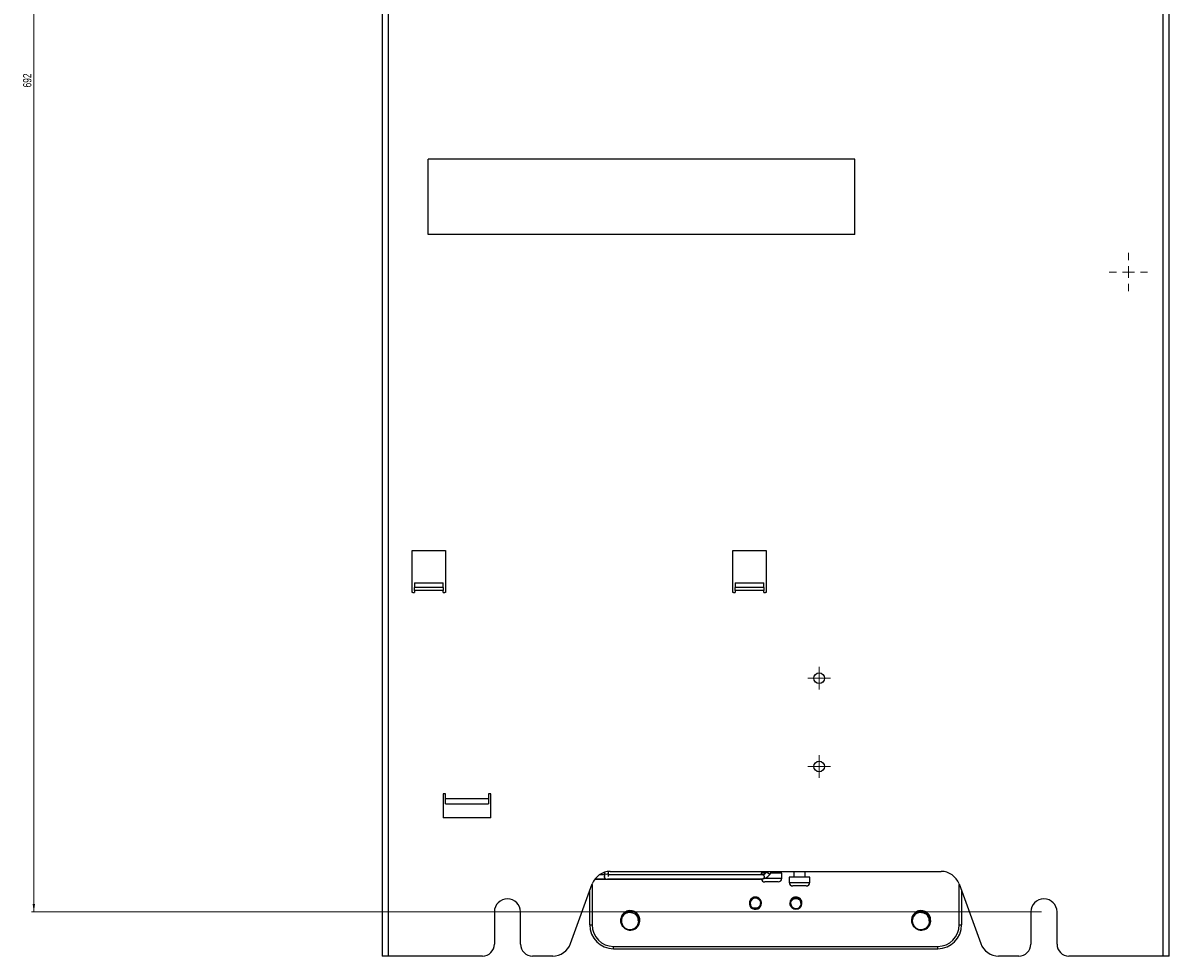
# Model space of a CAD drawing. Header units: millimetres. Extents: x -1263 to 1500, y -1080 to 1468.
# Tile 1 of 166: x -1263 to -782, y -225 to 167. Entities that reach past the tile are written whole.
import ezdxf

# ---------------------------------------------------------------- set-up
doc = ezdxf.new("R2010")
doc.units = ezdxf.units.MM
doc.styles.add('SLDTEXTSTYLE0', font='TXT', dxfattribs={"width": 0.75})
doc.dimstyles.new('SLDDIMSTYLE0', dxfattribs={"dimtxt": 3.5, "dimasz": 3.302, "dimexe": 0, "dimexo": 0.0625, "dimgap": 0.875, "dimtad": 1, "dimrnd": 1e-09, "dimzin": 12, "dimdsep": 46, "dimtxsty": 'SLDTEXTSTYLE0', "dimsah": 1, "dimcen": 0.09, "dimadec": 0, "dimazin": 3, "dimtfac": 1, "dimtofl": 0, "dimtmove": 0, "dimatfit": 3, "dimfxl": 1, "dimfrac": 2, "dimtolj": 1, "dimtzin": 12, "dimarcsym": 0})

# ---------------------------------------------------------------- blocks, each defined once
blk = doc.blocks.new('_D_3')
at = {"color": 8, "linetype": 'Continuous', "lineweight": 0}
for p, q in [((-835.85, 485.8), (-1259.49, 485.8)), ((-1258.49, 485.8), (-1258.49, -206.2)), ((-835.85, -206.2), (-1259.49, -206.2))]:
    blk.add_line(p, q, dxfattribs=at)
at = {"color": 8, "linetype": 'Continuous', "lineweight": 18}
for points in [[(-1258.49, 485.8), (-1259, 482.5), (-1257.99, 482.5)], [(-1258.49, -206.2), (-1257.99, -202.89), (-1259, -202.89)]]:
    blk.add_solid(points, dxfattribs=at)
at = {"color": 8, "linetype": 'Continuous', "lineweight": 18, "insert": (-1263.01, 139.54), "char_height": 3.5, "attachment_point": 1, "rotation": 90, "style": 'SLDTEXTSTYLE0'}
blk.add_mtext('692', dxfattribs=at)
blk = doc.blocks.new('SW_CENTERMARKSYMBOL_26')
at = {"color": 0, "linetype": 'Continuous', "lineweight": 18}
for p, q in [((0, 5), (0, 8.03)), ((-5, 0), (-8.03, 0)), ((0, 0), (-2.5, 0)), ((0, 0), (0, 2.5)), ((0, 0), (0, -2.5)), ((0, 0), (2.5, 0)), ((5, 0), (8.03, 0)), ((0, -5), (0, -8.03))]:
    blk.add_line(p, q, dxfattribs=at)
blk = doc.blocks.new('SW_CENTERMARKSYMBOL_27')
at = {"color": 0, "linetype": 'Continuous', "lineweight": 18}
for p, q in [((-2.5, 0), (-4.75, 0)), ((0, 0), (-2.5, 0)), ((0, 2.5), (0, 4.75)), ((0, 0), (0, 2.5)), ((0, 0), (0, -2.5)), ((0, 0), (2.5, 0)), ((2.5, 0), (4.75, 0)), ((0, -2.5), (0, -4.75))]:
    blk.add_line(p, q, dxfattribs=at)
blk = doc.blocks.new('SW_CENTERMARKSYMBOL_28')
at = {"color": 0, "linetype": 'Continuous', "lineweight": 18}
for p, q in [((-2.5, 0), (-4.75, 0)), ((0, 0), (-2.5, 0)), ((0, 2.5), (0, 4.75)), ((0, 0), (0, 2.5)), ((0, 0), (0, -2.5)), ((0, 0), (2.5, 0)), ((2.5, 0), (4.75, 0)), ((0, -2.5), (0, -4.75))]:
    blk.add_line(p, q, dxfattribs=at)

msp = doc.modelspace()

# ---------------------------------------------------------------- linework, layer by layer
at = {"color": 7, "linetype": 'Continuous', "lineweight": 25}
for p, q in [((-1112.347, 501.305), (-1112.347, -224.695)), ((-1109.847, 501.305), (-1109.847, -224.695)), ((-784.847, -224.695), (-784.847, 501.305)), ((-782.347, -224.695), (-782.347, 501.305)), ((-1093.135, 109.53), (-1093.135, 109.529)), ((-914.078, 109.53), (-1093.135, 109.53)), ((-914.078, 109.529), (-1093.135, 109.529)), ((-1093.135, 77.823), (-1093.135, 109.529)), ((-914.078, 109.53), (-914.078, 109.529)), ((-914.078, 77.823), (-914.078, 109.529)), ((-914.078, 77.823), (-1093.135, 77.823)), ((-1099.847, -54.695), (-1085.847, -54.695)), ((-1099.847, -72.195), (-1099.847, -54.695)), ((-1085.847, -54.695), (-1085.847, -72.195)), ((-965.347, -54.695), (-951.347, -54.695)), ((-965.347, -72.195), (-965.347, -54.695)), ((-951.347, -54.695), (-951.347, -72.195)), ((-1098.847, -68.195), (-1098.847, -70.213)), ((-1098.847, -68.195), (-1086.847, -68.195)), ((-1086.847, -70.213), (-1098.847, -70.213)), ((-1098.847, -71.463), (-1098.847, -70.213)), ((-1098.847, -71.463), (-1098.847, -72.213)), ((-1086.847, -71.463), (-1098.847, -71.463)), ((-1086.847, -70.213), (-1086.847, -68.195)), ((-1086.847, -70.213), (-1086.847, -71.463)), ((-1086.847, -72.213), (-1086.847, -71.463)), ((-964.347, -68.195), (-964.347, -70.213)), ((-964.347, -68.195), (-952.347, -68.195)), ((-964.347, -71.463), (-964.347, -70.213)), ((-952.347, -70.213), (-964.347, -70.213)), ((-964.347, -71.463), (-964.347, -72.213)), ((-952.347, -71.463), (-964.347, -71.463)), ((-952.347, -70.213), (-952.347, -68.195)), ((-952.347, -70.213), (-952.347, -71.463)), ((-952.347, -72.213), (-952.347, -71.463)), ((-1099.597, -72.195), (-1099.847, -72.195)), ((-1099.597, -72.195), (-1099.597, -72.213)), ((-1099.597, -72.213), (-1098.847, -72.213)), ((-1086.847, -72.213), (-1086.097, -72.213)), ((-1085.847, -72.195), (-1086.097, -72.195)), ((-1086.097, -72.213), (-1086.097, -72.195)), ((-965.097, -72.195), (-965.347, -72.195)), ((-965.097, -72.195), (-965.097, -72.213)), ((-965.097, -72.213), (-964.347, -72.213)), ((-952.347, -72.213), (-951.597, -72.213)), ((-951.347, -72.195), (-951.597, -72.195)), ((-951.597, -72.213), (-951.597, -72.195)), ((-1085.847, -156.695), (-1086.847, -156.695)), ((-1086.847, -156.695), (-1086.847, -166.695)), ((-1085.847, -158.695), (-1085.847, -156.695)), ((-1066.847, -156.695), (-1067.847, -156.695)), ((-1067.847, -156.695), (-1067.847, -158.695)), ((-1066.847, -166.695), (-1066.847, -156.695)), ((-1067.847, -158.695), (-1085.847, -158.695)), ((-1085.847, -160.807), (-1085.847, -158.695)), ((-1085.847, -160.807), (-1067.847, -160.807)), ((-1067.847, -158.695), (-1067.847, -160.807)), ((-1066.847, -166.695), (-1086.847, -166.695)), ((-1019.197, -190.595), (-1021.267, -190.595)), ((-1019.197, -189.58), (-1019.197, -189.945)), ((-1019.197, -189.945), (-1019.197, -191.278)), ((-1017.497, -189.945), (-1017.497, -189.231)), ((-1017.497, -191.282), (-1017.497, -189.945)), ((-952.925, -190.595), (-1017.497, -190.595)), ((-1016.745, -189.195), (-877.949, -189.195)), ((-953.402, -189.901), (-953.402, -190.595)), ((-951.517, -189.901), (-953.402, -189.901)), ((-951.517, -189.195), (-951.517, -189.867)), ((-950.981, -189.195), (-951.163, -189.451)), ((-949.78, -190.439), (-948.891, -189.195)), ((-944.802, -189.901), (-949.395, -189.901)), ((-946.686, -189.901), (-946.686, -189.195)), ((-944.802, -192.095), (-944.802, -189.901)), ((-941.655, -191.601), (-941.655, -193.795)), ((-933.055, -191.601), (-941.655, -191.601)), ((-939.771, -189.195), (-939.771, -191.601)), ((-934.94, -191.601), (-934.94, -189.195)), ((-933.055, -193.795), (-933.055, -191.601)), ((-1033.352, -219.431), (-1024.263, -194.459)), ((-1023.069, -192.295), (-1018.854, -192.295)), ((-1017.86, -192.295), (-952.926, -192.295)), ((-1010.233, -192.495), (-953.775, -192.495)), ((-946.701, -193.595), (-951.902, -193.595)), ((-946.302, -193.595), (-946.701, -193.595)), ((-934.954, -195.295), (-940.155, -195.295)), ((-934.555, -195.295), (-934.954, -195.295)), ((-870.431, -194.459), (-861.342, -219.431)), ((-1025.347, -211.608), (-1025.347, -197.438)), ((-869.347, -197.438), (-869.347, -211.608)), ((-1065.347, -206.195), (-1065.347, -219.695)), ((-1054.347, -219.695), (-1054.347, -206.195)), ((-958.347, -202.442), (-958.347, -202.445)), ((-958.347, -202.463), (-958.347, -202.466)), ((-958.347, -202.484), (-958.347, -202.487)), ((-958.347, -202.505), (-958.347, -202.508)), ((-958.347, -202.526), (-958.347, -202.529)), ((-958.347, -202.547), (-958.347, -202.549)), ((-958.347, -202.568), (-958.347, -202.57)), ((-958.347, -202.589), (-958.347, -202.591)), ((-953.347, -202.434), (-953.347, -202.432)), ((-953.347, -202.455), (-953.347, -202.453)), ((-953.347, -202.476), (-953.347, -202.474)), ((-953.347, -202.497), (-953.347, -202.494)), ((-953.347, -202.518), (-953.347, -202.515)), ((-953.347, -202.539), (-953.347, -202.536)), ((-953.347, -202.56), (-953.347, -202.557)), ((-953.347, -202.581), (-953.347, -202.578)), ((-941.347, -202.438), (-941.347, -202.441)), ((-941.347, -202.459), (-941.347, -202.462)), ((-941.347, -202.48), (-941.347, -202.483)), ((-941.347, -202.501), (-941.347, -202.504)), ((-941.347, -202.522), (-941.347, -202.525)), ((-941.347, -202.543), (-941.347, -202.546)), ((-936.347, -202.451), (-936.347, -202.449)), ((-936.347, -202.472), (-936.347, -202.47)), ((-936.347, -202.493), (-936.347, -202.491)), ((-936.347, -202.514), (-936.347, -202.511)), ((-936.347, -202.535), (-936.347, -202.532)), ((-936.347, -202.556), (-936.347, -202.553)), ((-840.347, -206.195), (-840.347, -219.695)), ((-829.347, -219.695), (-829.347, -206.195)), ((-1012.347, -209.649), (-1012.347, -209.652)), ((-1012.347, -209.675), (-1012.347, -209.678)), ((-1012.347, -209.701), (-1012.347, -209.705)), ((-1012.347, -209.728), (-1012.347, -209.731)), ((-1012.347, -209.754), (-1012.347, -209.757)), ((-1012.347, -209.78), (-1012.347, -209.783)), ((-1012.347, -209.806), (-1012.347, -209.809)), ((-1012.347, -209.832), (-1012.347, -209.836)), ((-1012.347, -209.858), (-1012.347, -209.862)), ((-1012.347, -209.885), (-1012.347, -209.888)), ((-1012.243, -209.378), (-1012.279, -209.658)), ((-1012.245, -209.416), (-1012.279, -209.684)), ((-1012.246, -209.453), (-1012.279, -209.71)), ((-1012.248, -209.491), (-1012.279, -209.736)), ((-1012.249, -209.528), (-1012.279, -209.763)), ((-1012.25, -209.566), (-1012.279, -209.789)), ((-1012.252, -209.603), (-1012.279, -209.815)), ((-1012.253, -209.641), (-1012.279, -209.841)), ((-1012.255, -209.678), (-1012.279, -209.867)), ((-1012.256, -209.716), (-1012.279, -209.893)), ((-1012.203, -209), (-1012.252, -209.893)), ((-1012.204, -209.005), (-1012.252, -209.867)), ((-1012.206, -209.01), (-1012.252, -209.841)), ((-1012.208, -209.014), (-1012.252, -209.815)), ((-1012.21, -209.019), (-1012.252, -209.788)), ((-1012.211, -209.024), (-1012.252, -209.762)), ((-1012.213, -209.028), (-1012.252, -209.736)), ((-1004.961, -209.638), (-1004.919, -209.189)), ((-1004.888, -209.916), (-1004.888, -209.909)), ((-1004.347, -209.665), (-1004.347, -209.662)), ((-1004.347, -209.692), (-1004.347, -209.688)), ((-1004.347, -209.718), (-1004.347, -209.714)), ((-1004.347, -209.744), (-1004.347, -209.741)), ((-1004.347, -209.77), (-1004.347, -209.767)), ((-1004.347, -209.796), (-1004.347, -209.793)), ((-1004.347, -209.822), (-1004.347, -209.819)), ((-1004.347, -209.849), (-1004.347, -209.845)), ((-1004.347, -209.875), (-1004.347, -209.872)), ((-1004.347, -209.901), (-1004.347, -209.898)), ((-890.347, -209.649), (-890.347, -209.652)), ((-890.347, -209.675), (-890.347, -209.678)), ((-890.347, -209.701), (-890.347, -209.705)), ((-890.347, -209.728), (-890.347, -209.731)), ((-890.347, -209.754), (-890.347, -209.757)), ((-890.347, -209.78), (-890.347, -209.783)), ((-890.347, -209.806), (-890.347, -209.809)), ((-890.347, -209.832), (-890.347, -209.836)), ((-890.347, -209.858), (-890.347, -209.862)), ((-890.347, -209.885), (-890.347, -209.888)), ((-890.243, -209.378), (-890.279, -209.658)), ((-890.245, -209.416), (-890.279, -209.684)), ((-890.246, -209.453), (-890.279, -209.71)), ((-890.248, -209.491), (-890.279, -209.736)), ((-890.249, -209.528), (-890.279, -209.763)), ((-890.25, -209.566), (-890.279, -209.789)), ((-890.252, -209.603), (-890.279, -209.815)), ((-890.253, -209.641), (-890.279, -209.841)), ((-890.255, -209.678), (-890.279, -209.867)), ((-890.256, -209.716), (-890.279, -209.893)), ((-890.203, -209), (-890.252, -209.893)), ((-890.204, -209.005), (-890.252, -209.867)), ((-890.206, -209.01), (-890.252, -209.841)), ((-890.208, -209.014), (-890.252, -209.815)), ((-890.21, -209.019), (-890.252, -209.788)), ((-890.211, -209.024), (-890.252, -209.762)), ((-890.213, -209.028), (-890.252, -209.736)), ((-882.961, -209.638), (-882.919, -209.189)), ((-882.888, -209.916), (-882.888, -209.909)), ((-882.347, -209.665), (-882.347, -209.662)), ((-882.347, -209.692), (-882.347, -209.688)), ((-882.347, -209.718), (-882.347, -209.714)), ((-882.347, -209.744), (-882.347, -209.741)), ((-882.347, -209.77), (-882.347, -209.767)), ((-882.347, -209.796), (-882.347, -209.793)), ((-882.347, -209.822), (-882.347, -209.819)), ((-882.347, -209.849), (-882.347, -209.845)), ((-882.347, -209.875), (-882.347, -209.872)), ((-882.347, -209.901), (-882.347, -209.898)), ((-1015.347, -220.631), (-879.347, -220.631)), ((-1109.847, -224.695), (-1112.347, -224.695)), ((-1070.347, -224.695), (-1109.847, -224.695)), ((-1040.87, -224.695), (-1049.347, -224.695)), ((-1015.347, -221.604), (-879.347, -221.604)), ((-845.347, -224.695), (-853.825, -224.695)), ((-784.847, -224.695), (-824.347, -224.695)), ((-782.347, -224.695), (-784.847, -224.695))]:
    msp.add_line(p, q, dxfattribs=at)
at = {"color": 250, "linetype": 'Continuous', "lineweight": 25}
for p, q in [((-951.834, -192.095), (-945.415, -192.095)), ((-949.78, -190.439), (-951.163, -189.451)), ((-945.415, -192.095), (-944.802, -192.095)), ((-1024.347, -194.69), (-1024.347, -211.634)), ((-953.775, -192.495), (-953.775, -192.295)), ((-941.655, -193.795), (-933.668, -193.795)), ((-933.668, -193.795), (-933.055, -193.795)), ((-870.347, -211.634), (-870.347, -194.69)), ((-1015.347, -221.604), (-1015.347, -220.631)), ((-879.347, -221.604), (-879.347, -220.631))]:
    msp.add_line(p, q, dxfattribs=at)
at = {"color": 250, "linetype": 'Continuous', "lineweight": 25, "flags": 128}
msp.add_lwpolyline([(-1017.497, -189.945), (-1017.562, -190.134), (-1017.746, -190.294), (-1018.022, -190.402), (-1018.347, -190.439), (-1018.672, -190.402), (-1018.948, -190.294), (-1019.132, -190.134), (-1019.197, -189.945), (-1019.197, -189.945)], dxfattribs=at)
at = {"color": 7, "linetype": 'Continuous', "lineweight": 25}
for centre in [(-929.097, -108.195), (-929.097, -145.195)]:
    msp.add_circle(centre, 2.25, dxfattribs=at)
for centre, radius, start, end in [((-1016.745, -197.195), 8, 90, 160), ((-953.775, -187.586), 4.909, 270, 324.4648), ((-952.925, -191.445), 0.85, 76.36246, 90), ((-953.775, -187.586), 3.209, 289.07392, 324.4648), ((-946.302, -192.095), 1.5, 270, 0), ((-877.949, -197.195), 8, 20, 90), ((-1018.347, -191.645), 0.85, 229.35001, 310.11917), ((-951.902, -192.095), 1.5, 194.74442, 270), ((-940.155, -193.795), 1.5, 180, 270), ((-934.555, -193.795), 1.5, 270, 0), ((-1059.847, -206.195), 5.5, 0, 180), ((-955.853, -202.613), 2.498, 41.73246, 330.60461), ((-955.847, -202.608), 2.2, 27.54702, 228.00016), ((-938.848, -202.564), 2.499, 127.77087, 172.77842), ((-938.847, -202.571), 2.2, 184.62487, 25.93135), ((-938.838, -202.545), 2.49, 226.38542, 128.21432), ((-834.847, -206.195), 5.5, 0, 180), ((-1008.348, -209.914), 3.699, 117.51672, 287.49717), ((-1008.289, -209.885), 3.961, 206.9287, 72.58778), ((-1008.347, -209.909), 4.001, 71.89535, 116.88069), ((-955.846, -202.6), 2.498, 330.27347, 15.28784), ((-886.348, -209.914), 3.699, 117.51672, 287.49717), ((-886.289, -209.885), 3.961, 206.9287, 72.58778), ((-886.347, -209.909), 4.001, 71.89535, 116.88069), ((-1024.597, -202.064), 9.573, 265.50564, 271.49539), ((-1015.349, -211.606), 9.998, 180.00982, 270.00982), ((-1015.349, -211.632), 8.998, 180.00982, 270.00982), ((-879.345, -211.606), 9.998, 269.99018, 359.99018), ((-879.346, -211.632), 8.998, 269.99018, 359.99018), ((-870.097, -202.064), 9.573, 268.50461, 274.49436), ((-1070.347, -219.695), 5, 270, 0), ((-1049.347, -219.695), 5, 180, 270), ((-1040.87, -216.695), 8, 270, 340), ((-853.825, -216.695), 8, 200, 270), ((-845.347, -219.695), 5, 270, 0), ((-824.347, -219.695), 5, 180, 270)]:
    msp.add_arc(centre, radius, start, end, dxfattribs=at)
for points, knots in [([(-1018.851, -192.274), (-1018.83, -192.283), (-1018.785, -192.303), (-1018.753, -192.286), (-1018.775, -192.231), (-1018.873, -192.11), (-1019.022, -191.904), (-1019.144, -191.633), (-1019.201, -191.392), (-1019.192, -191.273), (-1019.188, -191.229)], [0, 0, 0, 0, 0.08056974, 0.17835192, 0.27662138, 0.40665135, 0.59986108, 0.79472493, 0.92304481, 1, 1, 1, 1]), ([(-952.94, -192.295), (-952.884, -192.293), (-952.77, -192.288), (-952.58, -192.23), (-952.376, -192.11), (-952.19, -191.904), (-952.084, -191.632), (-952.074, -191.363), (-952.127, -191.14), (-952.227, -190.953), (-952.371, -190.79), (-952.547, -190.673), (-952.702, -190.624), (-952.72, -190.62), (-952.726, -190.619)], [0, 0, 0, 0, 0.0577327, 0.1168051, 0.1949697, 0.3111133, 0.4282513, 0.5053879, 0.5828894, 0.6525026, 0.7240627, 0.8325332, 0.9436544, 1, 1, 1, 1]), ([(-1023.054, -192.485), (-1023.051, -192.485), (-1022.523, -192.483), (-1021.606, -192.476), (-1020.346, -192.469), (-1019.381, -192.464), (-1018.65, -192.463), (-1018.552, -192.465), (-1018.51, -192.466)], [0, 0, 0, 0, 0.00135988, 0.21638318, 0.42295101, 0.62773267, 0.83796894, 1, 1, 1, 1]), ([(-1018.185, -192.466), (-1018.142, -192.465), (-1018.044, -192.463), (-1017.314, -192.464), (-1016.345, -192.469), (-1015.099, -192.476), (-1013.081, -192.489), (-1011.357, -192.493), (-1010.169, -192.495)], [0, 0, 0, 0, 0.1099251, 0.2525535, 0.3914814, 0.5316211, 0.6774972, 1, 1, 1, 1]), ([(-953.379, -202.432), (-953.369, -202.347), (-953.33, -201.98), (-953.561, -201.334), (-954.05, -200.625), (-954.775, -200.125), (-955.619, -199.9), (-956.492, -199.974), (-957.292, -200.339), (-957.91, -200.952), (-958.293, -201.69), (-958.314, -202.212), (-958.324, -202.447)], [0, 0, 0, 0, 0.0326971, 0.1413213, 0.2522835, 0.3611808, 0.4716757, 0.5814702, 0.6910133, 0.8016573, 0.9104372, 1, 1, 1, 1]), ([(-953.379, -202.453), (-953.369, -202.368), (-953.33, -202.001), (-953.561, -201.355), (-954.05, -200.646), (-954.775, -200.146), (-955.619, -199.921), (-956.492, -199.995), (-957.292, -200.36), (-957.91, -200.973), (-958.293, -201.711), (-958.314, -202.233), (-958.324, -202.468)], [0, 0, 0, 0, 0.0326971, 0.1413213, 0.2522835, 0.3611808, 0.4716757, 0.5814702, 0.6910133, 0.8016573, 0.9104372, 1, 1, 1, 1]), ([(-953.379, -202.474), (-953.369, -202.389), (-953.33, -202.022), (-953.561, -201.376), (-954.05, -200.667), (-954.775, -200.167), (-955.619, -199.942), (-956.492, -200.016), (-957.292, -200.381), (-957.91, -200.994), (-958.293, -201.732), (-958.314, -202.254), (-958.324, -202.489)], [0, 0, 0, 0, 0.0326971, 0.1413213, 0.2522835, 0.3611808, 0.4716757, 0.5814702, 0.6910133, 0.8016573, 0.9104372, 1, 1, 1, 1]), ([(-953.379, -202.495), (-953.369, -202.41), (-953.33, -202.043), (-953.561, -201.397), (-954.05, -200.688), (-954.775, -200.188), (-955.619, -199.963), (-956.492, -200.037), (-957.292, -200.402), (-957.91, -201.015), (-958.293, -201.753), (-958.314, -202.275), (-958.324, -202.51)], [0, 0, 0, 0, 0.0326971, 0.1413213, 0.2522835, 0.3611808, 0.4716757, 0.5814702, 0.6910133, 0.8016573, 0.9104372, 1, 1, 1, 1]), ([(-953.379, -202.516), (-953.369, -202.431), (-953.33, -202.064), (-953.561, -201.418), (-954.05, -200.709), (-954.775, -200.209), (-955.619, -199.984), (-956.492, -200.058), (-957.292, -200.423), (-957.91, -201.036), (-958.293, -201.774), (-958.314, -202.296), (-958.324, -202.531)], [0, 0, 0, 0, 0.0326971, 0.1413213, 0.2522835, 0.3611808, 0.4716757, 0.5814702, 0.6910133, 0.8016573, 0.9104372, 1, 1, 1, 1]), ([(-953.379, -202.537), (-953.369, -202.452), (-953.33, -202.085), (-953.561, -201.439), (-954.05, -200.729), (-954.775, -200.23), (-955.619, -200.005), (-956.492, -200.079), (-957.292, -200.444), (-957.91, -201.057), (-958.293, -201.795), (-958.314, -202.317), (-958.324, -202.552)], [0, 0, 0, 0, 0.0326971, 0.1413213, 0.2522835, 0.3611808, 0.4716757, 0.5814702, 0.6910133, 0.8016573, 0.9104372, 1, 1, 1, 1]), ([(-953.93, -201.011), (-953.981, -200.932), (-954.189, -200.616), (-954.785, -200.259), (-955.617, -200.023), (-956.493, -200.101), (-957.292, -200.465), (-957.91, -201.078), (-958.293, -201.816), (-958.314, -202.337), (-958.324, -202.573)], [0, 0, 0, 0, 0.0458521, 0.184814, 0.3258146, 0.4659215, 0.6057075, 0.7468984, 0.8857105, 1, 1, 1, 1]), ([(-955.379, -200.02), (-955.52, -199.985), (-955.938, -199.883), (-956.667, -200.033), (-957.436, -200.441), (-958.008, -201.1), (-958.324, -201.805), (-958.315, -202.268), (-958.311, -202.443)], [0, 0, 0, 0, 0.0988325, 0.2932557, 0.4898587, 0.6860453, 0.8808524, 1, 1, 1, 1]), ([(-955.379, -200.041), (-955.52, -200.006), (-955.938, -199.904), (-956.667, -200.054), (-957.436, -200.462), (-958.008, -201.121), (-958.324, -201.826), (-958.315, -202.289), (-958.311, -202.464)], [0, 0, 0, 0, 0.0988325, 0.2932557, 0.4898587, 0.6860453, 0.8808524, 1, 1, 1, 1]), ([(-955.379, -200.062), (-955.52, -200.027), (-955.938, -199.925), (-956.667, -200.075), (-957.436, -200.483), (-958.008, -201.142), (-958.324, -201.847), (-958.315, -202.31), (-958.311, -202.485)], [0, 0, 0, 0, 0.0988325, 0.2932557, 0.4898587, 0.6860453, 0.8808524, 1, 1, 1, 1]), ([(-955.379, -200.083), (-955.52, -200.048), (-955.938, -199.946), (-956.667, -200.096), (-957.436, -200.504), (-958.008, -201.163), (-958.324, -201.868), (-958.315, -202.331), (-958.311, -202.506)], [0, 0, 0, 0, 0.0988325, 0.2932557, 0.4898587, 0.6860453, 0.8808524, 1, 1, 1, 1]), ([(-954.036, -200.887), (-954.096, -200.808), (-954.328, -200.504), (-954.95, -200.187), (-955.796, -200.011), (-956.665, -200.15), (-957.436, -200.569), (-958.008, -201.225), (-958.324, -201.931), (-958.315, -202.394), (-958.311, -202.569)], [0, 0, 0, 0, 0.0494263, 0.1918448, 0.337221, 0.4802128, 0.6248079, 0.7690966, 0.9123709, 1, 1, 1, 1]), ([(-954.068, -200.869), (-954.118, -200.804), (-954.341, -200.515), (-954.951, -200.209), (-955.796, -200.032), (-956.665, -200.171), (-957.436, -200.59), (-958.008, -201.246), (-958.324, -201.952), (-958.315, -202.414), (-958.311, -202.59)], [0, 0, 0, 0, 0.0412379, 0.1848833, 0.3315117, 0.4757353, 0.6215759, 0.7671076, 0.911616, 1, 1, 1, 1]), ([(-957.319, -204.243), (-957.471, -204.132), (-957.604, -204.002), (-957.835, -203.707), (-957.93, -203.546), (-958.076, -203.202), (-958.127, -203.021), (-958.184, -202.654), (-958.19, -202.465), (-958.156, -202.095), (-958.116, -201.912), (-957.994, -201.559), (-957.912, -201.393), (-957.71, -201.08), (-957.59, -200.934), (-957.323, -200.678), (-957.172, -200.564), (-956.851, -200.377), (-956.682, -200.302), (-956.324, -200.193), (-956.141, -200.159), (-955.771, -200.134), (-955.582, -200.143), (-955.216, -200.203), (-955.038, -200.253), (-954.692, -200.396), (-954.53, -200.486), (-954.228, -200.7), (-954.087, -200.826), (-953.84, -201.106), (-953.732, -201.26), (-953.554, -201.588), (-953.485, -201.761), (-953.436, -201.941)], [0, 0, 0, 0, 0.0625, 0.0625, 0.125, 0.125, 0.1875, 0.1875, 0.25, 0.25, 0.3125, 0.3125, 0.375, 0.375, 0.4375, 0.4375, 0.5, 0.5, 0.5625, 0.5625, 0.625, 0.625, 0.6875, 0.6875, 0.75, 0.75, 0.8125, 0.8125, 0.875, 0.875, 0.9375, 0.9375, 1, 1, 1, 1]), ([(-953.676, -203.839), (-953.588, -203.686), (-953.518, -203.525), (-953.413, -203.19), (-953.379, -203.017), (-953.349, -202.671), (-953.353, -202.494), (-953.4, -202.147), (-953.441, -201.979), (-953.563, -201.651), (-953.643, -201.493), (-953.836, -201.206), (-953.95, -201.071), (-954.12, -200.932), (-954.156, -200.906), (-954.212, -200.873), (-954.232, -200.862), (-954.262, -200.855), (-954.275, -200.856), (-954.28, -200.876), (-954.276, -200.887), (-954.256, -200.937), (-954.23, -200.974), (-954.184, -201.048), (-954.16, -201.086), (-954.044, -201.272), (-953.962, -201.427), (-953.897, -201.591)], [0, 0, 0, 0, 0.125, 0.125, 0.25, 0.25, 0.375, 0.375, 0.5, 0.5, 0.625, 0.625, 0.75, 0.75, 0.78125, 0.78125, 0.796875, 0.796875, 0.8046875, 0.8046875, 0.8125, 0.8125, 0.84375, 0.84375, 0.875, 0.875, 1, 1, 1, 1]), ([(-953.897, -201.591), (-953.856, -201.691), (-953.823, -201.796), (-953.773, -202.006), (-953.756, -202.112), (-953.729, -202.434), (-953.746, -202.655), (-953.797, -202.867)], [0, 0, 0, 0, 0.25, 0.25, 0.5, 0.5, 1, 1, 1, 1]), ([(-953.379, -202.579), (-953.368, -202.493), (-953.332, -202.189), (-953.452, -201.901), (-953.538, -201.693)], [0, 0, 0, 0, 0.28006427, 1, 1, 1, 1]), ([(-953.379, -202.558), (-953.368, -202.472), (-953.334, -202.191), (-953.443, -201.924), (-953.519, -201.738)], [0, 0, 0, 0, 0.3028474, 1, 1, 1, 1]), ([(-936.869, -201.609), (-936.77, -201.769), (-936.697, -201.94), (-936.594, -202.301), (-936.567, -202.487), (-936.559, -202.861), (-936.58, -203.047), (-936.665, -203.409), (-936.732, -203.586), (-936.904, -203.915), (-937.01, -204.07), (-937.257, -204.351), (-937.396, -204.474), (-937.701, -204.688), (-937.867, -204.776), (-938.213, -204.911), (-938.396, -204.959), (-938.764, -205.01), (-938.95, -205.014), (-939.323, -204.979), (-939.506, -204.94), (-939.857, -204.822), (-940.029, -204.741), (-940.345, -204.545), (-940.491, -204.43), (-940.757, -204.165), (-940.873, -204.02), (-941.07, -203.706), (-941.152, -203.535), (-941.274, -203.18), (-941.315, -202.996), (-941.353, -202.622), (-941.351, -202.436), (-941.327, -202.249)], [0, 0, 0, 0, 0.0625, 0.0625, 0.125, 0.125, 0.1875, 0.1875, 0.25, 0.25, 0.3125, 0.3125, 0.375, 0.375, 0.4375, 0.4375, 0.5, 0.5, 0.5625, 0.5625, 0.625, 0.625, 0.6875, 0.6875, 0.75, 0.75, 0.8125, 0.8125, 0.875, 0.875, 0.9375, 0.9375, 1, 1, 1, 1]), ([(-936.348, -202.553), (-936.348, -202.505), (-936.353, -202.197), (-936.481, -201.628), (-936.885, -200.939), (-937.486, -200.411), (-938.222, -200.094), (-939.018, -200.023), (-939.8, -200.204), (-940.486, -200.618), (-941.007, -201.225), (-941.255, -201.806), (-941.312, -202.156), (-941.327, -202.249)], [0, 0, 0, 0, 0.0194546, 0.1231606, 0.2287512, 0.3338404, 0.4379289, 0.5439255, 0.6475911, 0.7532544, 0.8582302, 0.9624202, 1, 1, 1, 1]), ([(-936.361, -202.184), (-936.361, -202.18), (-936.345, -201.919), (-936.543, -201.401), (-936.954, -200.731), (-937.584, -200.229), (-938.332, -199.946), (-939.131, -199.911), (-939.904, -200.126), (-940.572, -200.569), (-941.059, -201.2), (-941.327, -201.854), (-941.32, -202.28), (-941.317, -202.442)], [0, 0, 0, 0, 0.0013361, 0.1040372, 0.2089585, 0.3126467, 0.4162885, 0.5212265, 0.623926, 0.7288935, 0.8324499, 0.9362245, 1, 1, 1, 1]), ([(-936.375, -202.45), (-936.367, -202.365), (-936.336, -202.021), (-936.535, -201.421), (-936.956, -200.752), (-937.584, -200.25), (-938.332, -199.967), (-939.131, -199.932), (-939.904, -200.147), (-940.572, -200.59), (-941.059, -201.221), (-941.327, -201.875), (-941.32, -202.301), (-941.317, -202.463)], [0, 0, 0, 0, 0.0327273, 0.1322002, 0.2338235, 0.3342524, 0.4346365, 0.5362759, 0.6357472, 0.7374152, 0.8377165, 0.9382292, 1, 1, 1, 1]), ([(-936.375, -202.471), (-936.367, -202.386), (-936.336, -202.042), (-936.535, -201.442), (-936.956, -200.773), (-937.584, -200.271), (-938.332, -199.988), (-939.131, -199.953), (-939.904, -200.168), (-940.572, -200.611), (-941.059, -201.242), (-941.327, -201.896), (-941.32, -202.322), (-941.317, -202.484)], [0, 0, 0, 0, 0.0327273, 0.1322002, 0.2338235, 0.3342524, 0.4346365, 0.5362759, 0.6357472, 0.7374152, 0.8377165, 0.9382292, 1, 1, 1, 1]), ([(-936.375, -202.492), (-936.367, -202.406), (-936.336, -202.063), (-936.535, -201.463), (-936.956, -200.794), (-937.584, -200.292), (-938.332, -200.009), (-939.131, -199.974), (-939.904, -200.189), (-940.572, -200.632), (-941.059, -201.263), (-941.327, -201.916), (-941.32, -202.343), (-941.317, -202.505)], [0, 0, 0, 0, 0.0327273, 0.1322002, 0.2338235, 0.3342524, 0.4346365, 0.5362759, 0.6357472, 0.7374152, 0.8377165, 0.9382292, 1, 1, 1, 1]), ([(-936.375, -202.513), (-936.367, -202.427), (-936.336, -202.083), (-936.535, -201.484), (-936.956, -200.815), (-937.584, -200.313), (-938.332, -200.03), (-939.131, -199.995), (-939.904, -200.21), (-940.572, -200.653), (-941.059, -201.284), (-941.327, -201.937), (-941.32, -202.363), (-941.317, -202.526)], [0, 0, 0, 0, 0.0327273, 0.1322002, 0.2338235, 0.3342524, 0.4346365, 0.5362759, 0.6357472, 0.7374152, 0.8377165, 0.9382292, 1, 1, 1, 1]), ([(-936.375, -202.533), (-936.367, -202.448), (-936.336, -202.104), (-936.535, -201.505), (-936.956, -200.836), (-937.584, -200.334), (-938.332, -200.051), (-939.131, -200.016), (-939.904, -200.231), (-940.572, -200.674), (-941.059, -201.305), (-941.327, -201.958), (-941.32, -202.384), (-941.317, -202.547)], [0, 0, 0, 0, 0.0327273, 0.1322002, 0.2338235, 0.3342524, 0.4346365, 0.5362759, 0.6357472, 0.7374152, 0.8377165, 0.9382292, 1, 1, 1, 1]), ([(-940.379, -200.588), (-940.52, -200.698), (-940.648, -200.822), (-940.875, -201.096), (-940.973, -201.245), (-941.134, -201.559), (-941.198, -201.727), (-941.287, -202.07), (-941.311, -202.245), (-941.32, -202.6), (-941.304, -202.778), (-941.249, -203.037), (-941.226, -203.121), (-941.167, -203.289), (-941.131, -203.372), (-941.066, -203.489), (-941.042, -203.527), (-941.007, -203.569), (-941, -203.577), (-940.983, -203.592), (-940.974, -203.6), (-940.954, -203.598), (-940.951, -203.585), (-940.949, -203.564), (-940.95, -203.553), (-940.955, -203.498), (-940.964, -203.454), (-940.98, -203.367), (-940.988, -203.323), (-941.026, -203.104), (-941.044, -202.927), (-941.04, -202.748)], [0, 0, 0, 0, 0.125, 0.125, 0.25, 0.25, 0.375, 0.375, 0.5, 0.5, 0.625, 0.625, 0.6875, 0.6875, 0.75, 0.75, 0.78125, 0.78125, 0.7890625, 0.7890625, 0.796875, 0.796875, 0.8046875, 0.8046875, 0.8125, 0.8125, 0.84375, 0.84375, 0.875, 0.875, 1, 1, 1, 1]), ([(-941.04, -202.748), (-941.036, -202.535), (-940.999, -202.32), (-940.865, -201.915), (-940.768, -201.723), (-940.642, -201.547)], [0, 0, 0, 0, 0.5, 0.5, 1, 1, 1, 1]), ([(-936.803, -202.558), (-936.797, -202.489), (-936.771, -202.206), (-936.936, -201.711), (-937.283, -201.158), (-937.803, -200.743), (-938.421, -200.509), (-939.082, -200.48), (-939.719, -200.66), (-940.274, -201.017), (-940.521, -201.373), (-940.642, -201.547)], [0, 0, 0, 0, 0.0386984, 0.1579033, 0.2796916, 0.4000449, 0.5203443, 0.6421519, 0.7613549, 0.8831968, 1, 1, 1, 1]), ([(-940.642, -201.547), (-940.507, -201.31), (-940.326, -201.102), (-940.003, -200.853), (-939.886, -200.78), (-939.644, -200.66), (-939.518, -200.612), (-939.258, -200.542), (-939.123, -200.519), (-938.854, -200.501), (-938.72, -200.504), (-938.315, -200.556), (-938.059, -200.642), (-937.822, -200.777)], [0, 0, 0, 0, 0.25, 0.25, 0.375, 0.375, 0.5, 0.5, 0.625, 0.625, 0.75, 0.75, 1, 1, 1, 1]), ([(-937.822, -200.777), (-937.625, -200.864), (-937.445, -200.979), (-937.121, -201.262), (-936.981, -201.427), (-936.869, -201.609)], [0, 0, 0, 0, 0.5, 0.5, 1, 1, 1, 1]), ([(-1007.236, -213.442), (-1007.463, -213.533), (-1007.699, -213.598), (-1008.179, -213.678), (-1008.419, -213.693), (-1008.902, -213.675), (-1009.146, -213.642), (-1009.616, -213.531), (-1009.844, -213.453), (-1010.509, -213.151), (-1010.906, -212.867), (-1011.409, -212.338), (-1011.558, -212.148), (-1011.82, -211.743), (-1011.933, -211.525), (-1012.114, -211.076), (-1012.183, -210.845), (-1012.278, -210.372), (-1012.304, -210.127), (-1012.309, -209.644), (-1012.289, -209.403), (-1012.205, -208.924), (-1012.141, -208.689), (-1011.887, -208.012), (-1011.63, -207.586), (-1011.143, -207.042), (-1010.963, -206.875), (-1010.579, -206.58), (-1010.374, -206.45), (-1010.156, -206.34)], [0, 0, 0, 0, 0.0625, 0.0625, 0.125, 0.125, 0.1875, 0.1875, 0.25, 0.25, 0.375, 0.375, 0.4375, 0.4375, 0.5, 0.5, 0.5625, 0.5625, 0.625, 0.625, 0.6875, 0.6875, 0.75, 0.75, 0.875, 0.875, 0.9375, 0.9375, 1, 1, 1, 1]), ([(-1004.431, -209.631), (-1004.407, -209.457), (-1004.3, -208.68), (-1004.941, -207.342), (-1006.255, -206.068), (-1008.044, -205.518), (-1009.889, -205.806), (-1011.394, -206.87), (-1012.277, -208.293), (-1012.259, -209.281), (-1012.252, -209.658)], [0, 0, 0, 0, 0.0421629, 0.1878989, 0.3313539, 0.4768189, 0.6208726, 0.7651401, 0.9104214, 1, 1, 1, 1]), ([(-1004.431, -209.658), (-1004.407, -209.483), (-1004.3, -208.706), (-1004.941, -207.368), (-1006.255, -206.094), (-1008.044, -205.544), (-1009.889, -205.832), (-1011.394, -206.896), (-1012.277, -208.319), (-1012.259, -209.307), (-1012.252, -209.684)], [0, 0, 0, 0, 0.0421629, 0.1878989, 0.3313539, 0.4768189, 0.6208726, 0.7651401, 0.9104214, 1, 1, 1, 1]), ([(-1004.431, -209.684), (-1004.407, -209.509), (-1004.3, -208.732), (-1004.941, -207.394), (-1006.255, -206.12), (-1008.044, -205.57), (-1009.889, -205.858), (-1011.394, -206.922), (-1012.277, -208.345), (-1012.259, -209.333), (-1012.252, -209.71)], [0, 0, 0, 0, 0.04216289, 0.18789888, 0.33135392, 0.47681892, 0.62087258, 0.76514007, 0.91042137, 1, 1, 1, 1]), ([(-1004.431, -209.71), (-1004.407, -209.536), (-1004.3, -208.758), (-1004.942, -207.42), (-1006.253, -206.147), (-1008.051, -205.593), (-1009.862, -205.896), (-1011.244, -206.747), (-1011.643, -207.593), (-1011.783, -207.89)], [0, 0, 0, 0, 0.0499989, 0.2228198, 0.392936, 0.5654356, 0.7362616, 0.9073412, 1, 1, 1, 1]), ([(-1004.431, -209.736), (-1004.407, -209.562), (-1004.3, -208.784), (-1004.942, -207.446), (-1006.252, -206.174), (-1008.052, -205.618), (-1009.858, -205.925), (-1011.202, -206.733), (-1011.581, -207.522), (-1011.698, -207.764)], [0, 0, 0, 0, 0.05083989, 0.2265679, 0.39954554, 0.5749468, 0.74864627, 0.92260357, 1, 1, 1, 1]), ([(-1004.431, -209.762), (-1004.407, -209.588), (-1004.3, -208.811), (-1004.942, -207.472), (-1006.252, -206.2), (-1008.053, -205.644), (-1009.854, -205.954), (-1011.16, -206.719), (-1011.52, -207.45), (-1011.613, -207.639)], [0, 0, 0, 0, 0.0517097, 0.2304442, 0.40638129, 0.58478345, 0.76145471, 0.93838821, 1, 1, 1, 1]), ([(-1004.431, -209.788), (-1004.407, -209.614), (-1004.3, -208.837), (-1004.942, -207.498), (-1006.252, -206.226), (-1008.055, -205.669), (-1009.849, -205.984), (-1011.119, -206.704), (-1011.46, -207.378), (-1011.528, -207.513)], [0, 0, 0, 0, 0.0526098, 0.2344555, 0.413455, 0.5949625, 0.774709, 0.9547224, 1, 1, 1, 1]), ([(-1004.431, -209.867), (-1004.407, -209.693), (-1004.3, -208.915), (-1004.941, -207.578), (-1006.256, -206.301), (-1008.037, -205.762), (-1009.859, -206.001), (-1010.751, -206.748), (-1011.176, -207.105)], [0, 0, 0, 0, 0.0560504, 0.2497885, 0.4404944, 0.6338723, 0.825374, 1, 1, 1, 1]), ([(-1004.431, -209.841), (-1004.407, -209.666), (-1004.3, -208.889), (-1004.941, -207.552), (-1006.257, -206.275), (-1008.036, -205.737), (-1009.831, -205.967), (-1010.7, -206.692), (-1011.103, -207.028)], [0, 0, 0, 0, 0.05658686, 0.25217924, 0.44471036, 0.63993906, 0.8332736, 1, 1, 1, 1]), ([(-1007.104, -206.106), (-1007.539, -205.964), (-1007.996, -205.9), (-1008.674, -205.924), (-1008.903, -205.952), (-1009.346, -206.048), (-1009.562, -206.115), (-1009.98, -206.288), (-1010.184, -206.395), (-1010.564, -206.646), (-1010.745, -206.79), (-1010.939, -206.999), (-1010.977, -207.042), (-1011.017, -207.101), (-1011.025, -207.113), (-1011.034, -207.131), (-1011.037, -207.138), (-1011.04, -207.151), (-1011.04, -207.159), (-1011.027, -207.164), (-1011.02, -207.162), (-1011.007, -207.158), (-1011, -207.155), (-1010.981, -207.146), (-1010.968, -207.139), (-1010.906, -207.104), (-1010.858, -207.073), (-1010.762, -207.012), (-1010.713, -206.981), (-1010.469, -206.832), (-1010.268, -206.724), (-1010.057, -206.634)], [0, 0, 0, 0, 0.25, 0.25, 0.375, 0.375, 0.5, 0.5, 0.625, 0.625, 0.75, 0.75, 0.78125, 0.78125, 0.7890625, 0.7890625, 0.7929688, 0.7929688, 0.796875, 0.796875, 0.8007813, 0.8007813, 0.8046875, 0.8046875, 0.8125, 0.8125, 0.84375, 0.84375, 0.875, 0.875, 1, 1, 1, 1]), ([(-1004.431, -209.815), (-1004.407, -209.64), (-1004.3, -208.863), (-1004.941, -207.526), (-1006.257, -206.248), (-1008.035, -205.712), (-1009.802, -205.932), (-1010.65, -206.635), (-1011.03, -206.951)], [0, 0, 0, 0, 0.0571337, 0.2546162, 0.4490078, 0.6461231, 0.8413259, 1, 1, 1, 1]), ([(-1004.398, -209.89), (-1004.382, -209.8), (-1004.26, -209.127), (-1004.799, -207.849), (-1005.994, -206.488), (-1007.738, -205.814), (-1009.212, -205.918), (-1009.957, -206.251), (-1010.156, -206.34)], [0, 0, 0, 0, 0.0337747, 0.2530055, 0.4738537, 0.6982092, 0.9192424, 1, 1, 1, 1]), ([(-1010.057, -206.634), (-1009.818, -206.532), (-1009.569, -206.455), (-1009.054, -206.355), (-1008.792, -206.334), (-1008.273, -206.345), (-1008.01, -206.38), (-1007.502, -206.507), (-1007.258, -206.599), (-1007.024, -206.72)], [0, 0, 0, 0, 0.25, 0.25, 0.5, 0.5, 0.75, 0.75, 1, 1, 1, 1]), ([(-956.107, -204.658), (-956.326, -204.654), (-956.538, -204.616), (-956.951, -204.474), (-957.143, -204.371), (-957.319, -204.243)], [0, 0, 0, 0, 0.5, 0.5, 1, 1, 1, 1]), ([(-953.797, -202.867), (-953.831, -203.138), (-953.919, -203.399), (-954.186, -203.866), (-954.368, -204.077), (-954.691, -204.326), (-954.807, -204.399), (-955.048, -204.518), (-955.174, -204.566), (-955.567, -204.673), (-955.836, -204.692), (-956.107, -204.658)], [0, 0, 0, 0, 0.25, 0.25, 0.5, 0.5, 0.625, 0.625, 0.75, 0.75, 1, 1, 1, 1]), ([(-953.385, -202.599), (-953.374, -202.455), (-953.359, -202.232), (-953.416, -202.017), (-953.436, -201.941)], [0, 0, 0, 0, 0.6485289, 1, 1, 1, 1]), ([(-885.236, -213.442), (-885.463, -213.533), (-885.699, -213.598), (-886.179, -213.678), (-886.419, -213.693), (-886.902, -213.675), (-887.146, -213.642), (-887.616, -213.531), (-887.844, -213.453), (-888.509, -213.151), (-888.906, -212.867), (-889.409, -212.338), (-889.558, -212.148), (-889.82, -211.743), (-889.933, -211.525), (-890.114, -211.076), (-890.183, -210.845), (-890.278, -210.372), (-890.304, -210.127), (-890.309, -209.644), (-890.289, -209.403), (-890.205, -208.924), (-890.141, -208.689), (-889.887, -208.012), (-889.63, -207.586), (-889.143, -207.042), (-888.963, -206.875), (-888.579, -206.58), (-888.374, -206.45), (-888.156, -206.34)], [0, 0, 0, 0, 0.0625, 0.0625, 0.125, 0.125, 0.1875, 0.1875, 0.25, 0.25, 0.375, 0.375, 0.4375, 0.4375, 0.5, 0.5, 0.5625, 0.5625, 0.625, 0.625, 0.6875, 0.6875, 0.75, 0.75, 0.875, 0.875, 0.9375, 0.9375, 1, 1, 1, 1]), ([(-882.431, -209.631), (-882.407, -209.457), (-882.3, -208.68), (-882.941, -207.342), (-884.255, -206.068), (-886.044, -205.518), (-887.889, -205.806), (-889.394, -206.87), (-890.277, -208.293), (-890.259, -209.281), (-890.252, -209.658)], [0, 0, 0, 0, 0.0421629, 0.1878989, 0.3313539, 0.4768189, 0.6208726, 0.7651401, 0.9104214, 1, 1, 1, 1]), ([(-882.431, -209.658), (-882.407, -209.483), (-882.3, -208.706), (-882.941, -207.368), (-884.255, -206.094), (-886.044, -205.544), (-887.889, -205.832), (-889.394, -206.896), (-890.277, -208.319), (-890.259, -209.307), (-890.252, -209.684)], [0, 0, 0, 0, 0.04216289, 0.18789888, 0.33135392, 0.47681892, 0.62087258, 0.76514007, 0.91042137, 1, 1, 1, 1]), ([(-882.431, -209.684), (-882.407, -209.509), (-882.3, -208.732), (-882.941, -207.394), (-884.255, -206.12), (-886.044, -205.57), (-887.889, -205.858), (-889.394, -206.922), (-890.277, -208.345), (-890.259, -209.333), (-890.252, -209.71)], [0, 0, 0, 0, 0.0421629, 0.1878989, 0.3313539, 0.4768189, 0.6208726, 0.7651401, 0.9104214, 1, 1, 1, 1]), ([(-882.431, -209.71), (-882.407, -209.536), (-882.3, -208.758), (-882.942, -207.42), (-884.253, -206.147), (-886.051, -205.593), (-887.862, -205.896), (-889.244, -206.747), (-889.643, -207.593), (-889.783, -207.89)], [0, 0, 0, 0, 0.0499989, 0.2228198, 0.392936, 0.5654356, 0.7362616, 0.9073412, 1, 1, 1, 1]), ([(-882.431, -209.736), (-882.407, -209.562), (-882.3, -208.784), (-882.942, -207.446), (-884.252, -206.174), (-886.052, -205.618), (-887.858, -205.925), (-889.202, -206.733), (-889.581, -207.522), (-889.698, -207.764)], [0, 0, 0, 0, 0.0508399, 0.2265679, 0.3995455, 0.5749468, 0.7486463, 0.9226036, 1, 1, 1, 1]), ([(-882.431, -209.762), (-882.407, -209.588), (-882.3, -208.811), (-882.942, -207.472), (-884.252, -206.2), (-886.053, -205.644), (-887.854, -205.954), (-889.16, -206.719), (-889.52, -207.45), (-889.613, -207.639)], [0, 0, 0, 0, 0.0517097, 0.2304442, 0.4063813, 0.5847834, 0.7614547, 0.9383882, 1, 1, 1, 1]), ([(-882.431, -209.788), (-882.407, -209.614), (-882.3, -208.837), (-882.942, -207.498), (-884.252, -206.226), (-886.055, -205.669), (-887.849, -205.984), (-889.119, -206.704), (-889.46, -207.378), (-889.528, -207.513)], [0, 0, 0, 0, 0.0526098, 0.2344555, 0.413455, 0.5949625, 0.774709, 0.9547224, 1, 1, 1, 1]), ([(-882.431, -209.867), (-882.407, -209.693), (-882.3, -208.915), (-882.941, -207.578), (-884.256, -206.301), (-886.037, -205.762), (-887.859, -206.001), (-888.751, -206.748), (-889.176, -207.105)], [0, 0, 0, 0, 0.0560504, 0.2497885, 0.4404944, 0.6338723, 0.825374, 1, 1, 1, 1]), ([(-882.431, -209.841), (-882.407, -209.666), (-882.3, -208.889), (-882.941, -207.552), (-884.257, -206.275), (-886.036, -205.737), (-887.831, -205.967), (-888.7, -206.692), (-889.103, -207.028)], [0, 0, 0, 0, 0.0565869, 0.2521792, 0.4447104, 0.6399391, 0.8332736, 1, 1, 1, 1]), ([(-885.104, -206.106), (-885.539, -205.964), (-885.996, -205.9), (-886.674, -205.924), (-886.903, -205.952), (-887.346, -206.048), (-887.562, -206.115), (-887.98, -206.288), (-888.184, -206.395), (-888.564, -206.646), (-888.745, -206.79), (-888.939, -206.999), (-888.977, -207.042), (-889.017, -207.101), (-889.025, -207.113), (-889.034, -207.131), (-889.037, -207.138), (-889.04, -207.151), (-889.04, -207.159), (-889.027, -207.164), (-889.02, -207.162), (-889.007, -207.158), (-889, -207.155), (-888.981, -207.146), (-888.968, -207.139), (-888.906, -207.104), (-888.858, -207.073), (-888.762, -207.012), (-888.713, -206.981), (-888.469, -206.832), (-888.268, -206.724), (-888.057, -206.634)], [0, 0, 0, 0, 0.25, 0.25, 0.375, 0.375, 0.5, 0.5, 0.625, 0.625, 0.75, 0.75, 0.78125, 0.78125, 0.7890625, 0.7890625, 0.7929688, 0.7929688, 0.796875, 0.796875, 0.8007813, 0.8007813, 0.8046875, 0.8046875, 0.8125, 0.8125, 0.84375, 0.84375, 0.875, 0.875, 1, 1, 1, 1]), ([(-882.431, -209.815), (-882.407, -209.64), (-882.3, -208.863), (-882.941, -207.526), (-884.257, -206.248), (-886.035, -205.712), (-887.802, -205.932), (-888.65, -206.635), (-889.03, -206.951)], [0, 0, 0, 0, 0.0571337, 0.2546162, 0.4490078, 0.6461231, 0.8413259, 1, 1, 1, 1]), ([(-882.398, -209.89), (-882.382, -209.8), (-882.26, -209.127), (-882.799, -207.849), (-883.994, -206.488), (-885.738, -205.814), (-887.212, -205.918), (-887.957, -206.251), (-888.156, -206.34)], [0, 0, 0, 0, 0.0337747, 0.2530055, 0.4738537, 0.6982092, 0.9192424, 1, 1, 1, 1]), ([(-888.057, -206.634), (-887.818, -206.532), (-887.569, -206.455), (-887.054, -206.355), (-886.792, -206.334), (-886.273, -206.345), (-886.01, -206.38), (-885.502, -206.507), (-885.258, -206.599), (-885.024, -206.72)], [0, 0, 0, 0, 0.25, 0.25, 0.5, 0.5, 0.75, 0.75, 1, 1, 1, 1]), ([(-1005.152, -211.237), (-1005.232, -211.488), (-1005.34, -211.725), (-1005.607, -212.172), (-1005.769, -212.383), (-1006.129, -212.76), (-1006.328, -212.929), (-1006.764, -213.224), (-1006.994, -213.345), (-1007.236, -213.442)], [0, 0, 0, 0, 0.25, 0.25, 0.5, 0.5, 0.75, 0.75, 1, 1, 1, 1]), ([(-1007.024, -206.72), (-1006.603, -206.894), (-1006.217, -207.153), (-1005.739, -207.632), (-1005.596, -207.806), (-1005.343, -208.185), (-1005.236, -208.386), (-1005.063, -208.806), (-1004.997, -209.025), (-1004.91, -209.468), (-1004.888, -209.691), (-1004.889, -210.142), (-1004.911, -210.37), (-1004.999, -210.811), (-1005.065, -211.027), (-1005.152, -211.237)], [0, 0, 0, 0, 0.25, 0.25, 0.375, 0.375, 0.5, 0.5, 0.625, 0.625, 0.75, 0.75, 0.875, 0.875, 1, 1, 1, 1]), ([(-1004.961, -209.899), (-1004.94, -209.75), (-1004.847, -209.078), (-1005.404, -207.927), (-1006.268, -207.068), (-1006.88, -206.786), (-1007.024, -206.72)], [0, 0, 0, 0, 0.1117283, 0.5004811, 0.8831426, 1, 1, 1, 1]), ([(-883.152, -211.237), (-883.232, -211.488), (-883.34, -211.725), (-883.607, -212.172), (-883.769, -212.383), (-884.129, -212.76), (-884.328, -212.929), (-884.764, -213.224), (-884.994, -213.345), (-885.236, -213.442)], [0, 0, 0, 0, 0.25, 0.25, 0.5, 0.5, 0.75, 0.75, 1, 1, 1, 1]), ([(-885.024, -206.72), (-884.603, -206.894), (-884.217, -207.153), (-883.739, -207.632), (-883.596, -207.806), (-883.343, -208.185), (-883.236, -208.386), (-883.063, -208.806), (-882.997, -209.025), (-882.91, -209.468), (-882.888, -209.691), (-882.889, -210.142), (-882.911, -210.37), (-882.999, -210.811), (-883.065, -211.027), (-883.152, -211.237)], [0, 0, 0, 0, 0.25, 0.25, 0.375, 0.375, 0.5, 0.5, 0.625, 0.625, 0.75, 0.75, 0.875, 0.875, 1, 1, 1, 1]), ([(-882.961, -209.899), (-882.94, -209.75), (-882.847, -209.078), (-883.404, -207.927), (-884.268, -207.068), (-884.88, -206.786), (-885.024, -206.72)], [0, 0, 0, 0, 0.1117283, 0.5004811, 0.8831426, 1, 1, 1, 1])]:
    msp.add_open_spline(points, degree=3, knots=knots, dxfattribs=at)
at = {"color": 250, "linetype": 'Continuous', "lineweight": 25}
msp.add_open_spline([(-1010.169, -192.495), (-1010.169, -192.484), (-1010.169, -192.463), (-1010.169, -192.346), (-1010.169, -192.295)], degree=3, knots=[0, 0, 0, 0, 0.5599921, 1, 1, 1, 1], dxfattribs=at)

# ---------------------------------------------------------------- block references
at = {"color": 8, "linetype": 'Continuous', "lineweight": 0}
for name, p in [('SW_CENTERMARKSYMBOL_26', (-799.39, 62.138)), ('SW_CENTERMARKSYMBOL_28', (-929.097, -108.195)), ('SW_CENTERMARKSYMBOL_27', (-929.097, -145.195))]:
    msp.add_blockref(name, p, dxfattribs=at)

# ---------------------------------------------------------------- dimensions: what is measured, and where the dimension line sits
at = {"color": 8, "linetype": 'Continuous', "lineweight": 18}
dim = msp.add_linear_dim(base=(-1258.494, -206.195), p1=(-834.847, 485.805), p2=(-834.847, -206.195), angle=90, dimstyle='SLDDIMSTYLE0', dxfattribs=at)
dim.commit()
dim.dimension.update_dxf_attribs({"geometry": '_D_3', "text_midpoint": (-1258.494, 143.415), "dimtype": 160})

doc.saveas('drawing.dxf')
